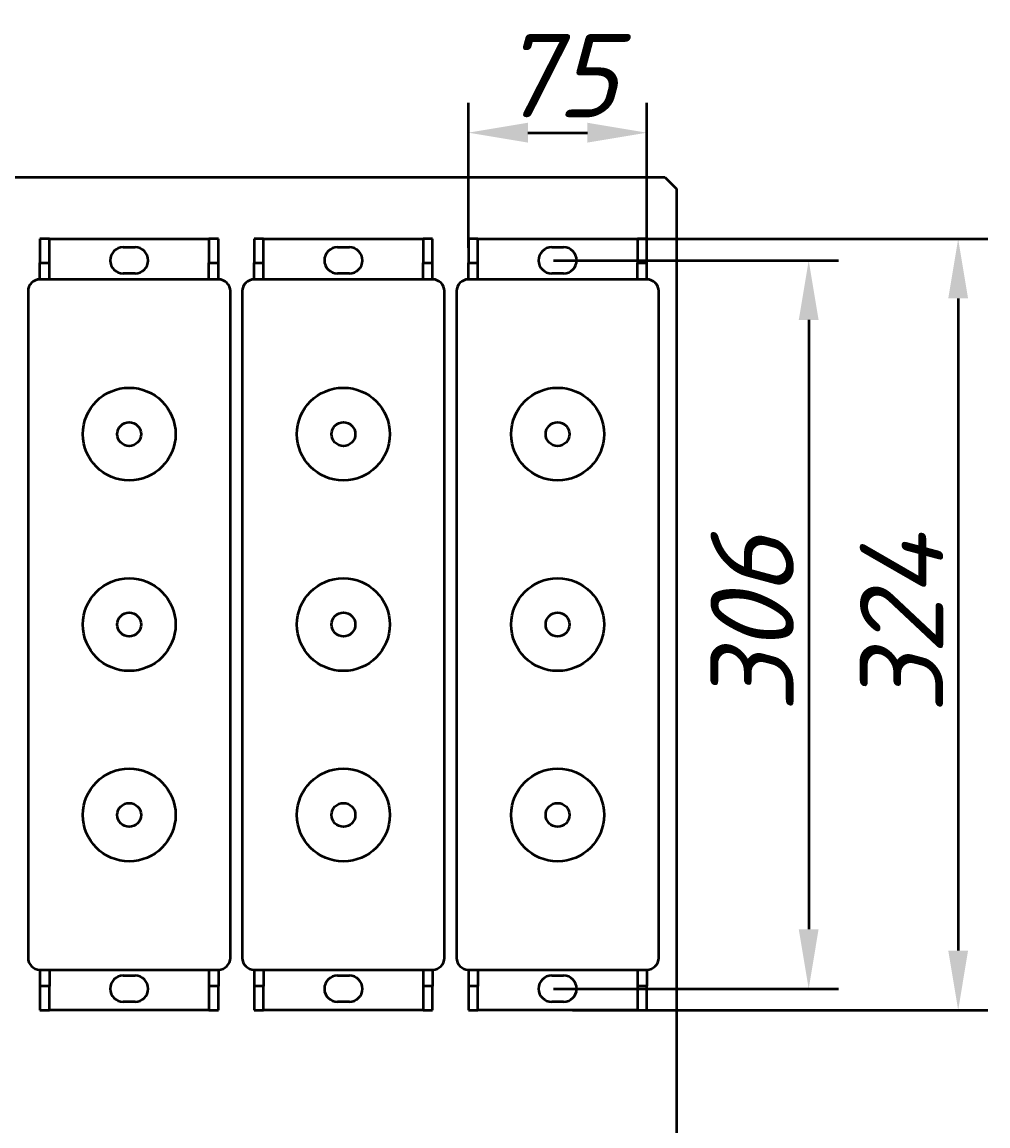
# Model space of a CAD drawing. Header units: millimetres. Extents: x -92 to 2404, y -1371 to 1405.
# Tile 3 of 9: x 395 to 801, y -899 to -436. Entities that reach past the tile are written whole.
import ezdxf

# ---------------------------------------------------------------- set-up
doc = ezdxf.new("R2010")
doc.units = ezdxf.units.MM
doc.layers.get('Defpoints').update_dxf_attribs({"lineweight": 25})
doc.layers.add('Видимый контур (ГОСТ)', color=7, linetype='Continuous', lineweight=50)
doc.layers.add('Осн_СБ', color=7, linetype='Continuous', lineweight=50)
doc.styles.add('ГОСТ', font='isocpeui.ttf')
doc.dimstyles.new('ISO-25', dxfattribs={"dimtxt": 3.5, "dimasz": 2.5, "dimexe": 1.25, "dimexo": 0.625, "dimtad": 1, "dimdec": 0, "dimtxsty": 'ГОСТ', "dimcen": 2.5, "dimclrd": 256, "dimclre": 256, "dimclrt": 256, "dimadec": 0, "dimazin": 0, "dimtfac": 1, "dimtdec": 0, "dimtmove": 0, "dimatfit": 3, "dimfxl": 1, "dimlwd": -1, "dimlwe": -1, "dimarcsym": 0})

# ---------------------------------------------------------------- blocks, each defined once
blk = doc.blocks.new('*D421')
at = {"layer": 'Defpoints', "color": 0, "transparency": 16777216}
for p in [(612.3, -535.68), (612.3, -841.68), (725.78, -841.68)]:
    blk.add_point(p, dxfattribs=at)
at = {"layer": 'Осн_СБ', "transparency": 16777216}
for p, q in [((618.55, -535.68), (738.28, -535.68)), ((725.78, -560.68), (725.78, -816.68)), ((618.55, -841.68), (738.28, -841.68))]:
    blk.add_line(p, q, dxfattribs=at)
for points in [[(721.61, -560.68), (729.94, -560.68), (725.78, -535.68)], [(721.61, -816.68), (729.94, -816.68), (725.78, -841.68)]]:
    blk.add_solid(points, dxfattribs=at)
at = {"layer": 'Осн_СБ', "transparency": 16777216, "insert": (702.03, -688.68), "char_height": 35, "attachment_point": 5, "rotation": 90, "style": 'ГОСТ'}
blk.add_mtext('306', dxfattribs=at)
blk = doc.blocks.new('*D422')
at = {"layer": 'Defpoints', "color": 0, "transparency": 16777216}
for p in [(620.3, -526.68), (620.3, -850.68), (788.58, -850.68)]:
    blk.add_point(p, dxfattribs=at)
at = {"layer": 'Осн_СБ', "transparency": 16777216}
for p, q in [((626.55, -526.68), (801.08, -526.68)), ((788.58, -551.68), (788.58, -825.68)), ((626.55, -850.68), (801.08, -850.68))]:
    blk.add_line(p, q, dxfattribs=at)
for points in [[(784.41, -551.68), (792.74, -551.68), (788.58, -526.68)], [(784.41, -825.68), (792.74, -825.68), (788.58, -850.68)]]:
    blk.add_solid(points, dxfattribs=at)
at = {"layer": 'Осн_СБ', "transparency": 16777216, "insert": (764.83, -688.68), "char_height": 35, "attachment_point": 5, "rotation": 90, "style": 'ГОСТ'}
blk.add_mtext('324', dxfattribs=at)
blk = doc.blocks.new('*D423')
at = {"layer": 'Defpoints', "color": 0, "transparency": 16777216}
for p in [(657.8, -482.04), (582.8, -536.68), (657.8, -536.68)]:
    blk.add_point(p, dxfattribs=at)
at = {"layer": 'Осн_СБ', "transparency": 16777216}
for p, q in [((582.8, -530.43), (582.8, -469.54)), ((657.8, -530.43), (657.8, -469.54)), ((607.8, -482.04), (632.8, -482.04))]:
    blk.add_line(p, q, dxfattribs=at)
for points in [[(607.8, -477.87), (607.8, -486.21), (582.8, -482.04)], [(632.8, -477.87), (632.8, -486.21), (657.8, -482.04)]]:
    blk.add_solid(points, dxfattribs=at)
at = {"layer": 'Осн_СБ', "transparency": 16777216, "insert": (620.3, -458.06), "char_height": 35, "attachment_point": 5, "style": 'ГОСТ'}
blk.add_mtext('75', dxfattribs=at)

msp = doc.modelspace()

# ---------------------------------------------------------------- linework, layer by layer
at = {"layer": 'Видимый контур (ГОСТ)'}
for p, q in [((35.3, -500.68), (665.3, -500.68)), ((665.3, -500.68), (670.3, -505.68)), ((670.3, -505.68), (670.3, -1069.18)), ((402.8, -526.68), (402.8, -536.68)), ((406.8, -526.68), (402.8, -526.68)), ((406.8, -536.68), (406.8, -526.68)), ((406.8, -526.68), (473.8, -526.68)), ((477.8, -526.68), (473.8, -526.68)), ((473.8, -526.68), (473.8, -536.68)), ((477.8, -536.68), (477.8, -526.68)), ((492.8, -526.68), (492.8, -536.68)), ((496.8, -526.68), (492.8, -526.68)), ((496.8, -536.68), (496.8, -526.68)), ((496.8, -526.68), (563.8, -526.68)), ((567.8, -526.68), (563.8, -526.68)), ((563.8, -526.68), (563.8, -536.68)), ((567.8, -536.68), (567.8, -526.68)), ((582.8, -526.68), (582.8, -536.68)), ((586.8, -526.68), (582.8, -526.68)), ((586.8, -536.68), (586.8, -526.68)), ((586.8, -526.68), (653.8, -526.68)), ((657.8, -526.68), (653.8, -526.68)), ((653.8, -526.68), (653.8, -536.68)), ((657.8, -536.68), (657.8, -526.68)), ((437.8, -530.18), (442.8, -530.18)), ((527.8, -530.18), (532.8, -530.18)), ((617.8, -530.18), (622.8, -530.18)), ((402.8, -536.68), (406.8, -536.68)), ((402.8, -543.68), (402.8, -536.68)), ((406.8, -543.68), (406.8, -536.68)), ((473.8, -536.68), (477.8, -536.68)), ((473.8, -543.68), (473.8, -536.68)), ((477.8, -543.68), (477.8, -536.68)), ((492.8, -536.68), (496.8, -536.68)), ((492.8, -543.68), (492.8, -536.68)), ((496.8, -543.68), (496.8, -536.68)), ((563.8, -536.68), (567.8, -536.68)), ((563.8, -543.68), (563.8, -536.68)), ((567.8, -543.68), (567.8, -536.68)), ((582.8, -536.68), (586.8, -536.68)), ((582.8, -543.68), (582.8, -536.68)), ((586.8, -543.68), (586.8, -536.68)), ((653.8, -536.68), (657.8, -536.68)), ((653.8, -543.68), (653.8, -536.68)), ((657.8, -543.68), (657.8, -536.68)), ((442.8, -541.18), (437.8, -541.18)), ((532.8, -541.18), (527.8, -541.18)), ((622.8, -541.18), (617.8, -541.18)), ((477.8, -543.68), (402.8, -543.68)), ((567.8, -543.68), (492.8, -543.68)), ((657.8, -543.68), (582.8, -543.68)), ((397.8, -548.68), (397.8, -828.68)), ((482.8, -828.68), (482.8, -548.68)), ((487.8, -548.68), (487.8, -828.68)), ((572.8, -828.68), (572.8, -548.68)), ((577.8, -548.68), (577.8, -828.68)), ((662.8, -828.68), (662.8, -548.68)), ((402.8, -833.68), (477.8, -833.68)), ((402.8, -833.68), (402.8, -840.68)), ((406.8, -833.68), (406.8, -840.68)), ((473.8, -833.68), (473.8, -840.68)), ((477.8, -833.68), (477.8, -840.68)), ((492.8, -833.68), (567.8, -833.68)), ((492.8, -833.68), (492.8, -840.68)), ((496.8, -833.68), (496.8, -840.68)), ((563.8, -833.68), (563.8, -840.68)), ((567.8, -833.68), (567.8, -840.68)), ((582.8, -833.68), (657.8, -833.68)), ((582.8, -833.68), (582.8, -840.68)), ((586.8, -833.68), (586.8, -840.68)), ((653.8, -833.68), (653.8, -840.68)), ((657.8, -833.68), (657.8, -840.68)), ((437.8, -836.18), (442.8, -836.18)), ((527.8, -836.18), (532.8, -836.18)), ((617.8, -836.18), (622.8, -836.18)), ((402.8, -840.68), (402.8, -850.68)), ((406.8, -840.68), (402.8, -840.68)), ((406.8, -850.68), (406.8, -840.68)), ((477.8, -840.68), (473.8, -840.68)), ((473.8, -840.68), (473.8, -850.68)), ((477.8, -850.68), (477.8, -840.68)), ((492.8, -840.68), (492.8, -850.68)), ((496.8, -840.68), (492.8, -840.68)), ((496.8, -850.68), (496.8, -840.68)), ((567.8, -840.68), (563.8, -840.68)), ((563.8, -840.68), (563.8, -850.68)), ((567.8, -850.68), (567.8, -840.68)), ((582.8, -840.68), (582.8, -850.68)), ((586.8, -840.68), (582.8, -840.68)), ((586.8, -850.68), (586.8, -840.68)), ((657.8, -840.68), (653.8, -840.68)), ((653.8, -840.68), (653.8, -850.68)), ((657.8, -850.68), (657.8, -840.68)), ((442.8, -847.18), (437.8, -847.18)), ((532.8, -847.18), (527.8, -847.18)), ((622.8, -847.18), (617.8, -847.18)), ((402.8, -850.68), (406.8, -850.68)), ((473.8, -850.68), (406.8, -850.68)), ((473.8, -850.68), (477.8, -850.68)), ((492.8, -850.68), (496.8, -850.68)), ((563.8, -850.68), (496.8, -850.68)), ((563.8, -850.68), (567.8, -850.68)), ((582.8, -850.68), (586.8, -850.68)), ((653.8, -850.68), (586.8, -850.68)), ((653.8, -850.68), (657.8, -850.68))]:
    msp.add_line(p, q, dxfattribs=at)
for centre, radius in [((440.3, -608.68), 19.5), ((530.3, -608.68), 19.5), ((620.3, -608.68), 19.5), ((440.3, -608.68), 5), ((530.3, -608.68), 5), ((620.3, -608.68), 5), ((440.3, -688.68), 19.5), ((530.3, -688.68), 19.5), ((620.3, -688.68), 19.5), ((440.3, -688.68), 5), ((530.3, -688.68), 5), ((620.3, -688.68), 5), ((440.3, -768.68), 19.5), ((530.3, -768.68), 19.5), ((620.3, -768.68), 19.5), ((440.3, -768.68), 5), ((530.3, -768.68), 5), ((620.3, -768.68), 5)]:
    msp.add_circle(centre, radius, dxfattribs=at)
for centre, radius, start, end in [((437.8, -535.68), 5.5, 90, 270), ((442.8, -535.68), 5.5, 270, 90), ((527.8, -535.68), 5.5, 90, 270), ((532.8, -535.68), 5.5, 270, 90), ((617.8, -535.68), 5.5, 90, 270), ((622.8, -535.68), 5.5, 270, 90), ((402.8, -548.68), 5, 90, 180), ((477.8, -548.68), 5, 0, 90), ((492.8, -548.68), 5, 90, 180), ((567.8, -548.68), 5, 0, 90), ((582.8, -548.68), 5, 90, 180), ((657.8, -548.68), 5, 0, 90), ((402.8, -828.68), 5, 180, 270), ((477.8, -828.68), 5, 270, 0), ((492.8, -828.68), 5, 180, 270), ((567.8, -828.68), 5, 270, 0), ((582.8, -828.68), 5, 180, 270), ((657.8, -828.68), 5, 270, 0), ((437.8, -841.68), 5.5, 90, 270), ((442.8, -841.68), 5.5, 270, 90), ((527.8, -841.68), 5.5, 90, 270), ((532.8, -841.68), 5.5, 270, 90), ((617.8, -841.68), 5.5, 90, 270), ((622.8, -841.68), 5.5, 270, 90)]:
    msp.add_arc(centre, radius, start, end, dxfattribs=at)

# ---------------------------------------------------------------- dimensions: what is measured, and where the dimension line sits
at = {"layer": 'Осн_СБ'}
dim = msp.add_linear_dim(base=(657.8, -482.04), p1=(582.8, -536.68), p2=(657.8, -536.68), dimstyle='ISO-25', dxfattribs=at)
dim.commit()
dim.dimension.update_dxf_attribs({"geometry": '*D423', "text_midpoint": (620.3, -458.06)})
for base, p1, p2, picture, middle in [((788.58, -850.68), (620.3, -526.68), (620.3, -850.68), '*D422', (764.83, -688.68)), ((725.78, -841.68), (612.3, -535.68), (612.3, -841.68), '*D421', (702.03, -688.68))]:
    dim = msp.add_linear_dim(base=base, p1=p1, p2=p2, angle=90, dimstyle='ISO-25', dxfattribs=at)
    dim.commit()
    dim.dimension.update_dxf_attribs({"geometry": picture, "text_midpoint": middle})

doc.saveas('drawing.dxf')
